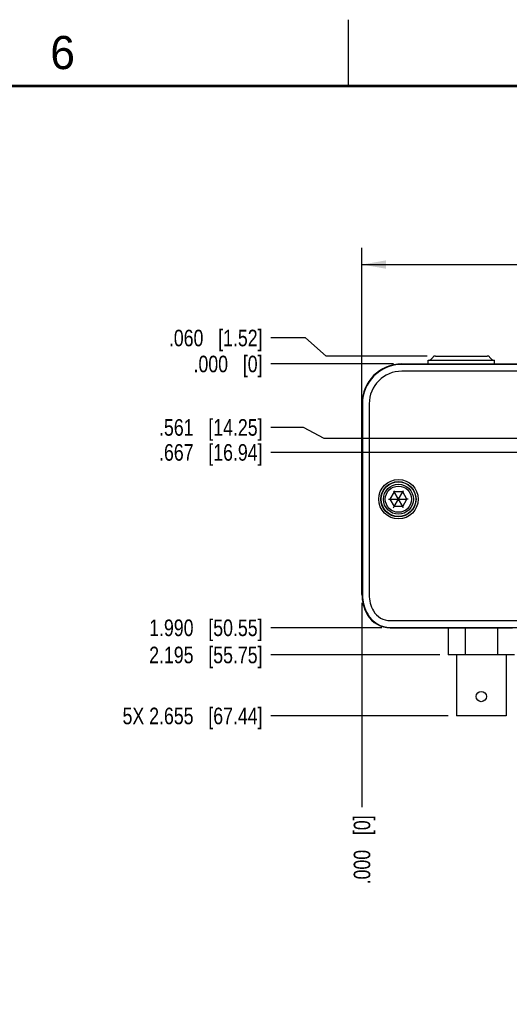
# Model space of a CAD drawing. Header units: inches. Extents: x 0 to 34, y 0 to 22.
# Tile 13 of 80: x 10.3 to 14, y 14.6 to 22. Entities that reach past the tile are written whole.
import ezdxf

# ---------------------------------------------------------------- set-up
doc = ezdxf.new("R2010")
doc.units = ezdxf.units.IN
doc.header["$LTSCALE"] = 1.87
doc.header["$MEASUREMENT"] = 0
doc.layers.get('0').update_dxf_attribs({"linetype": 'CONTINUOUS'})
doc.layers.add('DIMENSIONS', color=7, linetype='CONTINUOUS')
doc.styles.get("Standard").update_dxf_attribs({"font": 'txt', "width": 0.8})
doc.styles.add('TEXTSTYLE_2', font='txt')
doc.dimstyles.new('DIMSTYLE_1', dxfattribs={"dimtxt": 0.125, "dimasz": 0.18, "dimexe": 0.18, "dimexo": 0.0625, "dimgap": 0.09, "dimtad": 0, "dimtih": 1, "dimtoh": 1, "dimdec": 3, "dimzin": 4, "dimdsep": 46, "dimtxsty": 'STANDARD', "dimblk": '_FILLED', "dimblk1": '_FILLED', "dimblk2": '_FILLED', "dimcen": 0.09, "dimadec": 0, "dimazin": 0, "dimtp": 0.01, "dimtm": 0.01, "dimtfac": 1, "dimtdec": 3, "dimtofl": 0, "dimtmove": 0, "dimatfit": 3, "dimldrblk": '_FILLED', "dimfxl": 1, "dimtolj": 1, "dimtzin": 4, "dimarcsym": 0})
doc.dimstyles.new('DIMSTYLE_2', dxfattribs={"dimtxt": 0.125, "dimasz": 0.18, "dimexe": 0.18, "dimexo": 0.0625, "dimgap": 0.09, "dimtad": 0, "dimtih": 1, "dimtoh": 1, "dimdec": 3, "dimzin": 4, "dimdsep": 46, "dimtxsty": 'STANDARD', "dimblk": '_FILLED', "dimblk1": '_FILLED', "dimblk2": '_FILLED', "dimcen": 0.09, "dimadec": 0, "dimazin": 0, "dimtp": 0.01, "dimtm": 0.01, "dimtfac": 1, "dimtdec": 3, "dimtofl": 0, "dimtmove": 0, "dimatfit": 3, "dimldrblk": '_FILLED', "dimfxl": 1, "dimtolj": 1, "dimtzin": 4, "dimarcsym": 0})

# ---------------------------------------------------------------- blocks, each defined once
blk = doc.blocks.new('*D17')
at = {"layer": 'DIMENSIONS', "color": 2, "linetype": 'CONTINUOUS'}
for p, q in [((12.4257, 19.599), (12.1645, 19.599)), ((12.5832, 19.463), (12.4257, 19.599)), ((13.3448, 19.463), (12.5832, 19.463))]:
    blk.add_line(p, q, dxfattribs=at)
at = {"layer": 'DIMENSIONS', "color": 2, "linetype": 'CONTINUOUS', "insert": (12.102, 19.6615), "char_height": 0.125, "width": 1.125, "attachment_point": 3, "line_spacing_factor": 0.9}
blk.add_mtext('.060{\\Ftxt.shx;\\W1.000000;\\H0.125000; }[1.52]', dxfattribs=at)
blk = doc.blocks.new('_FILLED')
at = {"color": 0, "linetype": 'BYBLOCK'}
blk.add_solid([(0, 0), (-1, 0.174), (-1, -0.174)], dxfattribs=at)
blk = doc.blocks.new('*D18')
at = {"layer": 'DIMENSIONS', "color": 2, "linetype": 'CONTINUOUS'}
blk.add_line((13.0895, 19.403), (12.1645, 19.403), dxfattribs=at)
at = {"layer": 'DIMENSIONS', "color": 2, "linetype": 'CONTINUOUS', "insert": (12.102, 19.4655), "char_height": 0.125, "width": 0.825, "attachment_point": 3, "line_spacing_factor": 0.9}
blk.add_mtext('.000{\\Ftxt.shx;\\W1.000000;\\H0.125000; }[0]', dxfattribs=at)
blk = doc.blocks.new('*D19')
at = {"layer": 'DIMENSIONS', "color": 2, "linetype": 'CONTINUOUS'}
blk.add_line((13.0029, 17.413), (12.1645, 17.413), dxfattribs=at)
at = {"layer": 'DIMENSIONS', "color": 2, "linetype": 'CONTINUOUS', "insert": (12.102, 17.4755), "char_height": 0.125, "width": 1.325, "attachment_point": 3, "line_spacing_factor": 0.9}
blk.add_mtext('1.990{\\Ftxt.shx;\\W1.000000;\\H0.125000; }[50.55]', dxfattribs=at)
blk = doc.blocks.new('*D20')
at = {"layer": 'DIMENSIONS', "color": 2, "linetype": 'CONTINUOUS'}
blk.add_line((13.502, 16.748), (12.1645, 16.748), dxfattribs=at)
at = {"layer": 'DIMENSIONS', "color": 2, "linetype": 'CONTINUOUS', "insert": (12.102, 16.8105), "char_height": 0.125, "width": 1.625, "attachment_point": 3, "line_spacing_factor": 0.9}
blk.add_mtext('5X 2.655{\\Ftxt.shx;\\W1.000000;\\H0.125000; }[67.44]', dxfattribs=at)
blk = doc.blocks.new('*D21')
at = {"layer": 'DIMENSIONS', "color": 2, "linetype": 'CONTINUOUS'}
blk.add_line((13.4395, 17.208), (12.1645, 17.208), dxfattribs=at)
at = {"layer": 'DIMENSIONS', "color": 2, "linetype": 'CONTINUOUS', "insert": (12.102, 17.2705), "char_height": 0.125, "width": 1.325, "attachment_point": 3, "line_spacing_factor": 0.9}
blk.add_mtext('2.195{\\Ftxt.shx;\\W1.000000;\\H0.125000; }[55.75]', dxfattribs=at)
blk = doc.blocks.new('*D22')
at = {"layer": 'DIMENSIONS', "color": 2, "linetype": 'CONTINUOUS'}
blk.add_line((16.8741, 18.736), (12.1645, 18.736), dxfattribs=at)
at = {"layer": 'DIMENSIONS', "color": 2, "linetype": 'CONTINUOUS', "insert": (12.102, 18.7985), "char_height": 0.125, "width": 1.225, "attachment_point": 3, "line_spacing_factor": 0.9}
blk.add_mtext('.667{\\Ftxt.shx;\\W1.000000;\\H0.125000; }[16.94]', dxfattribs=at)
blk = doc.blocks.new('*D23')
at = {"layer": 'DIMENSIONS', "color": 2, "linetype": 'CONTINUOUS'}
for p, q in [((12.4111, 18.9244), (12.1645, 18.9244)), ((12.5664, 18.8419), (12.4111, 18.9244)), ((17.6706, 18.8419), (12.5664, 18.8419))]:
    blk.add_line(p, q, dxfattribs=at)
at = {"layer": 'DIMENSIONS', "color": 2, "linetype": 'CONTINUOUS', "insert": (12.102, 18.9869), "char_height": 0.125, "width": 1.225, "attachment_point": 3, "line_spacing_factor": 0.9}
blk.add_mtext('.561{\\Ftxt.shx;\\W1.000000;\\H0.125000; }[14.25]', dxfattribs=at)
blk = doc.blocks.new('*D24')
at = {"layer": 'DIMENSIONS', "color": 2, "linetype": 'CONTINUOUS'}
blk.add_line((12.852, 17.6005), (12.852, 16.0605), dxfattribs=at)
at = {"layer": 'DIMENSIONS', "color": 2, "linetype": 'CONTINUOUS', "insert": (12.7895, 15.998), "char_height": 0.125, "width": 0.825, "attachment_point": 3, "rotation": 90, "line_spacing_factor": 0.9}
blk.add_mtext('.000{\\Ftxt.shx;\\W1.000000;\\H0.125000; }[0]', dxfattribs=at)
blk = doc.blocks.new('*D25')
at = {"layer": 'DIMENSIONS', "color": 2, "linetype": 'CONTINUOUS'}
blk.add_line((17.0272, 18.6109), (17.0272, 16.0605), dxfattribs=at)
at = {"layer": 'DIMENSIONS', "color": 2, "linetype": 'CONTINUOUS', "insert": (16.9647, 15.998), "char_height": 0.125, "width": 1.425, "attachment_point": 3, "rotation": 90, "line_spacing_factor": 0.9}
blk.add_mtext('4.175{\\Ftxt.shx;\\W1.000000;\\H0.125000; }[106.05]', dxfattribs=at)
blk = doc.blocks.new('*D26')
at = {"layer": 'DIMENSIONS', "color": 2, "linetype": 'CONTINUOUS'}
blk.add_line((17.802, 18.9057), (17.802, 16.0605), dxfattribs=at)
at = {"layer": 'DIMENSIONS', "color": 2, "linetype": 'CONTINUOUS', "insert": (17.7395, 15.998), "char_height": 0.125, "width": 1.425, "attachment_point": 3, "rotation": 90, "line_spacing_factor": 0.9}
blk.add_mtext('4.950{\\Ftxt.shx;\\W1.000000;\\H0.125000; }[125.73]', dxfattribs=at)
blk = doc.blocks.new('*D27')
at = {"layer": 'DIMENSIONS', "color": 2, "linetype": 'CONTINUOUS'}
for p, q in [((12.852, 18.4455), (12.852, 20.278)), ((20.152, 18.4455), (20.152, 20.278)), ((12.852, 20.153), (15.3885, 20.153)), ((20.152, 20.153), (17.1385, 20.153))]:
    blk.add_line(p, q, dxfattribs=at)
at = {"layer": 'DIMENSIONS', "color": 2, "linetype": 'CONTINUOUS', "xscale": 0.18, "yscale": 0.18, "zscale": 0.18, "rotation": 180}
blk.add_blockref('_FILLED', (12.852, 20.153), dxfattribs=at)
at = {"layer": 'DIMENSIONS', "color": 2, "linetype": 'CONTINUOUS', "xscale": 0.18, "yscale": 0.18, "zscale": 0.18}
blk.add_blockref('_FILLED', (20.152, 20.153), dxfattribs=at)
at = {"layer": 'DIMENSIONS', "color": 2, "linetype": 'CONTINUOUS', "insert": (16.2635, 20.2155), "char_height": 0.125, "width": 1.625, "attachment_point": 2, "line_spacing_factor": 0.9}
blk.add_mtext('(7.300{\\Ftxt.shx;\\W1.000000;\\H0.125000; }[185.42])', dxfattribs=at)

msp = doc.modelspace()

# ---------------------------------------------------------------- linework, layer by layer
at = {"color": 2, "linetype": 'CONTINUOUS'}
msp.add_line((12.75, 21.5), (12.75, 22), dxfattribs=at)
at = {"color": 7, "linetype": 'CONTINUOUS'}
for p, q in [((13.4073, 19.463), (13.7966, 19.463)), ((13.152, 19.403), (19.852, 19.403)), ((19.852, 19.3995), (13.152, 19.3995)), ((13.352, 19.403), (13.352, 19.433)), ((13.352, 19.433), (13.852, 19.433)), ((13.3896, 19.4556), (13.3743, 19.4403)), ((13.8143, 19.4556), (13.8296, 19.4403)), ((13.852, 19.403), (13.852, 19.433)), ((19.852, 19.3486), (13.152, 19.3486)), ((12.852, 17.663), (12.852, 19.103)), ((12.8554, 19.103), (12.8554, 17.663)), ((12.9063, 19.103), (12.9063, 17.663)), ((13.0949, 18.4385), (13.0628, 18.383)), ((13.0901, 18.4469), (13.0949, 18.4385)), ((13.0949, 18.3274), (13.159, 18.4385)), ((13.159, 18.3274), (13.0949, 18.4385)), ((13.159, 18.4385), (13.0949, 18.4385)), ((13.1638, 18.4469), (13.159, 18.4385)), ((13.1911, 18.383), (13.159, 18.4385)), ((13.0532, 18.383), (13.0628, 18.383)), ((13.0628, 18.383), (13.0949, 18.3274)), ((13.0628, 18.383), (13.1911, 18.383)), ((13.159, 18.3274), (13.1911, 18.383)), ((13.2007, 18.383), (13.1911, 18.383)), ((13.0901, 18.3191), (13.0949, 18.3274)), ((13.159, 18.3274), (13.0949, 18.3274)), ((13.1638, 18.3191), (13.159, 18.3274)), ((13.0654, 17.4673), (19.9386, 17.4673)), ((13.0654, 17.4165), (19.9386, 17.4165)), ((13.0654, 17.413), (13.9874, 17.413)), ((13.502, 17.413), (13.502, 17.208)), ((13.6296, 17.413), (13.6296, 17.208)), ((13.8743, 17.413), (13.8743, 17.208)), ((14.002, 17.208), (13.502, 17.208)), ((13.5645, 17.208), (13.5645, 16.748)), ((13.9395, 17.208), (13.9395, 16.748)), ((13.9395, 16.748), (13.5645, 16.748))]:
    msp.add_line(p, q, dxfattribs=at)
at = {"color": 7, "linetype": 'CONTINUOUS', "const_width": 0.02}
msp.add_lwpolyline([(33.5, 21.5), (0.5, 21.5)], dxfattribs=at)
at = {"color": 7, "linetype": 'CONTINUOUS'}
for centre, radius in [((13.127, 18.383), 0.1485), ((13.127, 18.383), 0.1326), ((13.127, 18.383), 0.1304), ((13.127, 18.383), 0.113), ((13.127, 18.383), 0.099), ((13.752, 16.894), 0.0385)]:
    msp.add_circle(centre, radius, dxfattribs=at)
for centre, radius, start, end in [((13.4073, 19.438), 0.025, 90, 135.00001), ((13.7966, 19.438), 0.025, 44.99999, 90), ((13.152, 19.103), 0.3, 90, 180), ((13.152, 19.103), 0.2965, 90, 180), ((13.3566, 19.458), 0.025, 270, 315.00001), ((13.8473, 19.458), 0.025, 224.99999, 270), ((13.152, 19.103), 0.2456, 90, 180), ((13.152, 17.663), 0.3, 180, 210), ((13.152, 17.663), 0.2965, 180, 210), ((13.152, 17.663), 0.2456, 180, 210), ((13.0654, 17.613), 0.1456, 210, 270), ((13.0654, 17.613), 0.2, 210, 270), ((13.0654, 17.613), 0.1965, 210, 270)]:
    msp.add_arc(centre, radius, start, end, dxfattribs=at)

# ---------------------------------------------------------------- texts
at = {"color": 2, "linetype": 'CONTINUOUS', "insert": (10.5012, 21.8772), "char_height": 0.25, "width": 0.25, "attachment_point": 1, "line_spacing_factor": 0.9, "style": 'TEXTSTYLE_2'}
msp.add_mtext('6', dxfattribs=at)

# ---------------------------------------------------------------- dimensions: what is measured, and where the dimension line sits
at = {"layer": 'DIMENSIONS', "color": 2, "linetype": 'CONTINUOUS'}
dim = msp.add_linear_dim(base=(20.152, 20.153), p1=(12.852, 18.4455), p2=(20.152, 18.4455), text='(<>)', dimstyle='DIMSTYLE_1', dxfattribs=at)
dim.commit()
dim.dimension.update_dxf_attribs({"geometry": '*D27', "text_midpoint": (16.1635, 20.153), "dimtype": 160})
for feature_location, offset, dtype, origin, picture, middle in [((13.3448, 19.463), (-1.1804, 0.136), 0, (13.152, 19.403), '*D17', (11.2895, 19.599)), ((13.089453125, 19.40296875), (-0.925, 0), 0, (13.151953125, 19.40296875), '*D18', (11.439453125, 19.40296875)), ((13.0029, 17.413), (-0.8384, 0), 0, (13.0654, 19.403), '*D19', (11.1395, 17.413)), ((13.4395, 17.208), (-1.275, 0), 0, (13.502, 19.403), '*D21', (11.1395, 17.208)), ((16.8741, 18.736), (-4.7097, 0), 0, (16.9366, 19.403), '*D22', (11.2395, 18.736)), ((17.6706, 18.8419), (-5.5061, 0.0826), 0, (17.7331, 19.403), '*D23', (11.2395, 18.9244)), ((17.802, 18.9057), (0, -2.8452), 1, (12.852, 18.9682), '*D26', (17.9588, 15.0173)), ((17.0272, 18.6109), (0, -2.5504), 1, (12.852, 18.6734), '*D25', (17.184, 15.0173)), ((12.851953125, 17.60046875), (0, -1.54), 1, (12.851953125, 17.66296875), '*D24', (12.963971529, 15.3619695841))]:
    dim = msp.add_ordinate_dim(feature_location=feature_location, offset=offset, dtype=dtype, origin=origin, dimstyle='DIMSTYLE_2', dxfattribs=at)
    dim.commit()
    dim.dimension.update_dxf_attribs({"geometry": picture, "text_midpoint": middle})
dim = msp.add_ordinate_dim(feature_location=(13.502, 16.748), offset=(-1.3375, 0), dtype=0, origin=(13.5645, 19.403), text='5X <>', dimstyle='DIMSTYLE_2', dxfattribs=at)
dim.commit()
dim.dimension.update_dxf_attribs({"geometry": '*D20', "text_midpoint": (11.0895, 16.748)})

doc.saveas('drawing.dxf')
